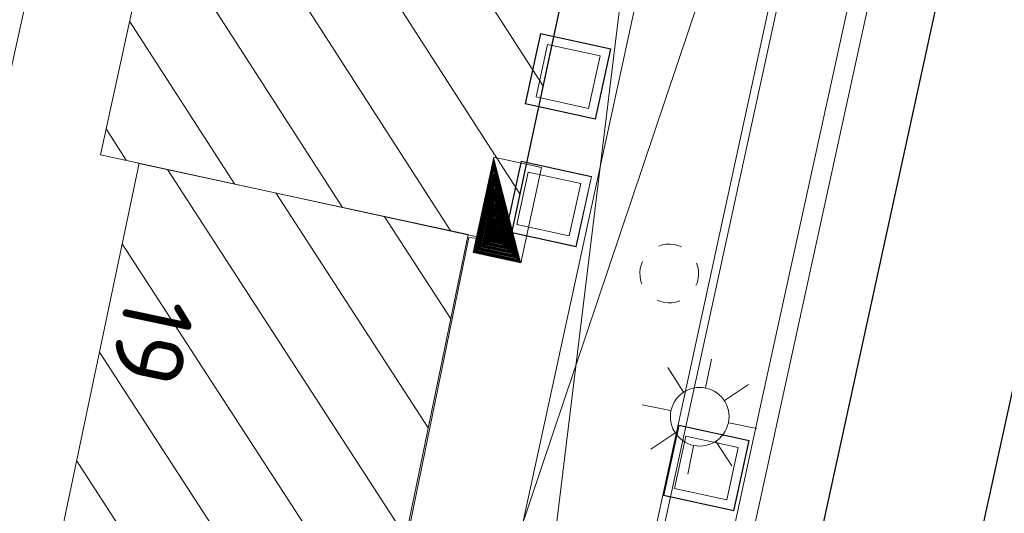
# Model space of a CAD drawing. Header units: metres. Extents: x 3425540 to 3446143, y 5432760 to 5444637.
# Tile 170 of 256: x 3435962 to 3435987, y 5440163 to 5440176. Entities that reach past the tile are written whole.
import ezdxf
from ezdxf.enums import TextEntityAlignment as Align

# ---------------------------------------------------------------- set-up
doc = ezdxf.new("R2010")
doc.units = ezdxf.units.M
for name, color, linetype, lineweight in [('B_Bestand', 9, 'Continuous', 18), ('B_Flurgrenzen', 9, 'Continuous', 18), ('B_Gleisachse', 9, 'Continuous', 25)]:
    doc.layers.add(name, color=color, linetype=linetype, lineweight=lineweight)
doc.styles.get("Standard").update_dxf_attribs({"font": 'isocpeur.ttf'})

msp = doc.modelspace()

# ---------------------------------------------------------------- hatches: boundary and pattern name
at = {"layer": 'B_Bestand'}
h = msp.add_hatch(color=256, dxfattribs=at)
h.paths.add_polyline_path([(3435974.26, 5440172.233), (3435973.745, 5440169.839), (3435974.942, 5440169.581)])
h.paths.add_polyline_path([(3435974.26, 5440172.212), (3435974.935, 5440169.588), (3435973.751, 5440169.843)], flags=16)
h = msp.add_hatch(color=256, dxfattribs=at)
h.paths.add_polyline_path([(3435974.261, 5440172.191), (3435973.756, 5440169.846), (3435974.928, 5440169.594)])
h.paths.add_polyline_path([(3435974.261, 5440172.169), (3435974.922, 5440169.601), (3435973.762, 5440169.85)], flags=16)
h = msp.add_hatch(color=256, dxfattribs=at)
h.paths.add_polyline_path([(3435974.262, 5440172.148), (3435973.768, 5440169.854), (3435974.915, 5440169.607)])
h.paths.add_polyline_path([(3435974.264, 5440172.042), (3435974.882, 5440169.639), (3435973.797, 5440169.873)], flags=16)
h.paths.add_polyline_path([(3435974.263, 5440172.063), (3435974.888, 5440169.633), (3435973.791, 5440169.869)], flags=16)
h.paths.add_polyline_path([(3435974.263, 5440172.084), (3435974.895, 5440169.626), (3435973.785, 5440169.865)], flags=16)
h.paths.add_polyline_path([(3435974.262, 5440172.106), (3435974.902, 5440169.62), (3435973.78, 5440169.861)], flags=16)
h.paths.add_polyline_path([(3435974.262, 5440172.127), (3435974.908, 5440169.614), (3435973.774, 5440169.858)], flags=16)
h = msp.add_hatch(color=256, dxfattribs=at)
h.paths.add_polyline_path([(3435974.264, 5440172.021), (3435973.803, 5440169.876), (3435974.875, 5440169.646)])
h.paths.add_polyline_path([(3435974.265, 5440171.999), (3435974.868, 5440169.652), (3435973.809, 5440169.88)], flags=16)
h = msp.add_hatch(color=256, dxfattribs=at)
h.paths.add_polyline_path([(3435974.265, 5440171.978), (3435973.814, 5440169.884), (3435974.862, 5440169.659)])
h.paths.add_polyline_path([(3435974.265, 5440171.957), (3435974.855, 5440169.665), (3435973.82, 5440169.888)], flags=16)
h = msp.add_hatch(color=256, dxfattribs=at)
h.paths.add_polyline_path([(3435974.267, 5440171.85), (3435973.849, 5440169.906), (3435974.821, 5440169.697)])
h.paths.add_polyline_path([(3435974.268, 5440171.829), (3435974.815, 5440169.704), (3435973.855, 5440169.91)], flags=16)
h = msp.add_hatch(color=256, dxfattribs=at)
h.paths.add_polyline_path([(3435974.268, 5440171.808), (3435973.861, 5440169.914), (3435974.808, 5440169.71)])
h.paths.add_polyline_path([(3435974.269, 5440171.787), (3435974.801, 5440169.717), (3435973.867, 5440169.918)], flags=16)
h = msp.add_hatch(color=256, dxfattribs=at)
h.paths.add_polyline_path([(3435974.269, 5440171.765), (3435973.872, 5440169.921), (3435974.795, 5440169.723)])
h.paths.add_polyline_path([(3435974.271, 5440171.659), (3435974.761, 5440169.755), (3435973.901, 5440169.94)], flags=16)
h.paths.add_polyline_path([(3435974.271, 5440171.681), (3435974.768, 5440169.749), (3435973.896, 5440169.936)], flags=16)
h.paths.add_polyline_path([(3435974.27, 5440171.702), (3435974.774, 5440169.742), (3435973.89, 5440169.933)], flags=16)
h.paths.add_polyline_path([(3435974.27, 5440171.723), (3435974.781, 5440169.736), (3435973.884, 5440169.929)], flags=16)
h.paths.add_polyline_path([(3435974.27, 5440171.744), (3435974.788, 5440169.729), (3435973.878, 5440169.925)], flags=16)
h = msp.add_hatch(color=256, dxfattribs=at)
h.paths.add_polyline_path([(3435974.272, 5440171.638), (3435973.907, 5440169.944), (3435974.754, 5440169.762)])
h.paths.add_polyline_path([(3435974.272, 5440171.617), (3435974.748, 5440169.768), (3435973.913, 5440169.948)], flags=16)
h = msp.add_hatch(color=256, dxfattribs=at)
h.paths.add_polyline_path([(3435974.273, 5440171.596), (3435973.919, 5440169.951), (3435974.741, 5440169.774)])
h.paths.add_polyline_path([(3435974.273, 5440171.574), (3435974.734, 5440169.781), (3435973.925, 5440169.955)], flags=16)
h = msp.add_hatch(color=256, dxfattribs=at)
h.paths.add_polyline_path([(3435974.275, 5440171.468), (3435973.954, 5440169.974), (3435974.701, 5440169.813)])
h.paths.add_polyline_path([(3435974.276, 5440171.447), (3435974.694, 5440169.82), (3435973.959, 5440169.978)], flags=16)
h = msp.add_hatch(color=256, dxfattribs=at)
h.paths.add_polyline_path([(3435974.276, 5440171.426), (3435973.965, 5440169.981), (3435974.687, 5440169.826)])
h.paths.add_polyline_path([(3435974.276, 5440171.404), (3435974.681, 5440169.832), (3435973.971, 5440169.985)], flags=16)
h = msp.add_hatch(color=256, dxfattribs=at)
h.paths.add_polyline_path([(3435974.277, 5440171.383), (3435973.977, 5440169.989), (3435974.674, 5440169.839)])
h.paths.add_polyline_path([(3435974.279, 5440171.277), (3435974.64, 5440169.871), (3435974.006, 5440170.008)], flags=16)
h.paths.add_polyline_path([(3435974.278, 5440171.298), (3435974.647, 5440169.865), (3435974, 5440170.004)], flags=16)
h.paths.add_polyline_path([(3435974.278, 5440171.319), (3435974.654, 5440169.858), (3435973.994, 5440170)], flags=16)
h.paths.add_polyline_path([(3435974.278, 5440171.341), (3435974.661, 5440169.852), (3435973.988, 5440169.996)], flags=16)
h.paths.add_polyline_path([(3435974.277, 5440171.362), (3435974.667, 5440169.845), (3435973.983, 5440169.993)], flags=16)
h = msp.add_hatch(color=256, dxfattribs=at)
h.paths.add_polyline_path([(3435974.279, 5440171.256), (3435974.012, 5440170.011), (3435974.634, 5440169.877)])
h.paths.add_polyline_path([(3435974.28, 5440171.234), (3435974.627, 5440169.884), (3435974.017, 5440170.015)], flags=16)
h = msp.add_hatch(color=256, dxfattribs=at)
h.paths.add_polyline_path([(3435974.28, 5440171.213), (3435974.023, 5440170.019), (3435974.621, 5440169.89)])
h.paths.add_polyline_path([(3435974.281, 5440171.192), (3435974.614, 5440169.897), (3435974.029, 5440170.023)], flags=16)
h = msp.add_hatch(color=256, dxfattribs=at)
h.paths.add_polyline_path([(3435974.283, 5440171.086), (3435974.058, 5440170.041), (3435974.58, 5440169.929)])
h.paths.add_polyline_path([(3435974.283, 5440171.064), (3435974.573, 5440169.935), (3435974.064, 5440170.045)], flags=16)
h = msp.add_hatch(color=256, dxfattribs=at)
h.paths.add_polyline_path([(3435974.284, 5440171.043), (3435974.07, 5440170.049), (3435974.567, 5440169.942)])
h.paths.add_polyline_path([(3435974.284, 5440171.022), (3435974.56, 5440169.948), (3435974.075, 5440170.053)], flags=16)
h = msp.add_hatch(color=256, dxfattribs=at)
h.paths.add_polyline_path([(3435974.284, 5440171.001), (3435974.081, 5440170.056), (3435974.554, 5440169.955)])
h.paths.add_polyline_path([(3435974.287, 5440170.894), (3435974.52, 5440169.987), (3435974.11, 5440170.075)], flags=16)
h.paths.add_polyline_path([(3435974.286, 5440170.916), (3435974.527, 5440169.98), (3435974.104, 5440170.071)], flags=16)
h.paths.add_polyline_path([(3435974.286, 5440170.937), (3435974.533, 5440169.974), (3435974.099, 5440170.068)], flags=16)
h.paths.add_polyline_path([(3435974.285, 5440170.958), (3435974.54, 5440169.968), (3435974.093, 5440170.064)], flags=16)
h.paths.add_polyline_path([(3435974.285, 5440170.98), (3435974.547, 5440169.961), (3435974.087, 5440170.06)], flags=16)
h = msp.add_hatch(color=256, dxfattribs=at)
h.paths.add_polyline_path([(3435974.287, 5440170.873), (3435974.116, 5440170.079), (3435974.513, 5440169.993)])
h.paths.add_polyline_path([(3435974.287, 5440170.852), (3435974.506, 5440170), (3435974.122, 5440170.082)], flags=16)
h = msp.add_hatch(color=256, dxfattribs=at)
h.paths.add_polyline_path([(3435974.288, 5440170.831), (3435974.128, 5440170.086), (3435974.5, 5440170.006)])
h.paths.add_polyline_path([(3435974.288, 5440170.809), (3435974.493, 5440170.013), (3435974.133, 5440170.09)], flags=16)
h = msp.add_hatch(color=256, dxfattribs=at)
h.paths.add_polyline_path([(3435974.29, 5440170.703), (3435974.162, 5440170.109), (3435974.46, 5440170.045)])
h.paths.add_polyline_path([(3435974.291, 5440170.682), (3435974.453, 5440170.051), (3435974.168, 5440170.112)], flags=16)
h = msp.add_hatch(color=256, dxfattribs=at)
h.paths.add_polyline_path([(3435974.291, 5440170.661), (3435974.174, 5440170.116), (3435974.446, 5440170.058)])
h.paths.add_polyline_path([(3435974.292, 5440170.639), (3435974.44, 5440170.064), (3435974.18, 5440170.12)], flags=16)
h = msp.add_hatch(color=256, dxfattribs=at)
h.paths.add_polyline_path([(3435974.292, 5440170.618), (3435974.186, 5440170.124), (3435974.433, 5440170.07)])
h.paths.add_polyline_path([(3435974.294, 5440170.512), (3435974.399, 5440170.103), (3435974.215, 5440170.142)], flags=16)
h.paths.add_polyline_path([(3435974.294, 5440170.533), (3435974.406, 5440170.096), (3435974.209, 5440170.139)], flags=16)
h.paths.add_polyline_path([(3435974.293, 5440170.554), (3435974.413, 5440170.09), (3435974.203, 5440170.135)], flags=16)
h.paths.add_polyline_path([(3435974.293, 5440170.576), (3435974.42, 5440170.083), (3435974.197, 5440170.131)], flags=16)
h.paths.add_polyline_path([(3435974.292, 5440170.597), (3435974.426, 5440170.077), (3435974.191, 5440170.127)], flags=16)
h = msp.add_hatch(color=256, dxfattribs=at)
h.paths.add_polyline_path([(3435974.295, 5440170.491), (3435974.22, 5440170.146), (3435974.393, 5440170.109)])
h.paths.add_polyline_path([(3435974.295, 5440170.469), (3435974.386, 5440170.116), (3435974.226, 5440170.15)], flags=16)
h = msp.add_hatch(color=256, dxfattribs=at)
h.paths.add_polyline_path([(3435974.295, 5440170.448), (3435974.232, 5440170.154), (3435974.379, 5440170.122)])
h.paths.add_polyline_path([(3435974.296, 5440170.427), (3435974.373, 5440170.128), (3435974.238, 5440170.157)], flags=16)
h = msp.add_hatch(color=256, dxfattribs=at)
h.paths.add_polyline_path([(3435974.298, 5440170.342), (3435974.261, 5440170.172), (3435974.346, 5440170.154)])
h.paths.add_polyline_path([(3435974.298, 5440170.321), (3435974.339, 5440170.161), (3435974.267, 5440170.176)], flags=16)
h = msp.add_hatch(color=256, dxfattribs=at)
h.paths.add_polyline_path([(3435974.298, 5440170.3), (3435974.273, 5440170.18), (3435974.332, 5440170.167)])
h.paths.add_polyline_path([(3435974.299, 5440170.278), (3435974.326, 5440170.174), (3435974.278, 5440170.184)], flags=16)
h = msp.add_hatch(color=256, dxfattribs=at)
h.paths.add_polyline_path([(3435974.299, 5440170.257), (3435974.284, 5440170.187), (3435974.319, 5440170.18)])
h.paths.add_polyline_path([(3435974.3, 5440170.236), (3435974.312, 5440170.186), (3435974.29, 5440170.191)], flags=16)

# ---------------------------------------------------------------- linework, layer by layer
for p, q in [((3435988.05, 5440206.101), (3435972.402, 5440134.327)), ((3435981.087, 5440165.907), (3435987.491, 5440195.192)), ((3435981.575, 5440165.8), (3435987.979, 5440195.085)), ((3435979.506, 5440192.745), (3435972.606, 5440136.097)), ((3435979.449, 5440192.482), (3435974.675, 5440170.1)), ((3435984.667, 5440191.624), (3435966.433, 5440137.438)), ((3435972.606, 5440136.097), (3435984.667, 5440191.624)), ((3435967.352, 5440186.799), (3435975.52, 5440174.109)), ((3435966.751, 5440184.038), (3435974.927, 5440171.335)), ((3435966.149, 5440181.278), (3435973.162, 5440170.382)), ((3435965.547, 5440178.518), (3435970.395, 5440170.986)), ((3435964.945, 5440175.758), (3435967.628, 5440171.589)), ((3435975.064, 5440173.638), (3435975.459, 5440175.438)), ((3435975.068, 5440173.637), (3435975.462, 5440175.437)), ((3435975.071, 5440173.636), (3435975.466, 5440175.436)), ((3435975.457, 5440175.43), (3435977.257, 5440175.036)), ((3435975.458, 5440175.434), (3435977.258, 5440175.039)), ((3435975.459, 5440175.438), (3435977.259, 5440175.043)), ((3435975.343, 5440173.817), (3435975.637, 5440175.159)), ((3435975.637, 5440175.159), (3435976.98, 5440174.865)), ((3435977.251, 5440175.045), (3435976.856, 5440173.245)), ((3435977.255, 5440175.044), (3435976.86, 5440173.244)), ((3435977.259, 5440175.043), (3435976.864, 5440173.243)), ((3435976.98, 5440174.865), (3435976.685, 5440173.522)), ((3435976.685, 5440173.522), (3435975.343, 5440173.817)), ((3435976.864, 5440173.243), (3435975.064, 5440173.638)), ((3435976.865, 5440173.251), (3435975.065, 5440173.646)), ((3435976.865, 5440173.247), (3435975.065, 5440173.642)), ((3435964.343, 5440172.998), (3435964.861, 5440172.193)), ((3435974.259, 5440172.276), (3435973.733, 5440169.831)), ((3435975.481, 5440172.013), (3435974.259, 5440172.276)), ((3435965.194, 5440172.12), (3435965.151, 5440172.121)), ((3435974.571, 5440170.373), (3435974.965, 5440172.173)), ((3435974.575, 5440170.372), (3435974.968, 5440172.172)), ((3435974.579, 5440170.371), (3435974.972, 5440172.171)), ((3435974.955, 5440169.569), (3435975.481, 5440172.013)), ((3435974.963, 5440172.165), (3435976.763, 5440171.772)), ((3435974.964, 5440172.169), (3435976.764, 5440171.776)), ((3435974.965, 5440172.173), (3435976.765, 5440171.78)), ((3435965.913, 5440171.957), (3435972.008, 5440162.559)), ((3435974.85, 5440170.552), (3435975.143, 5440171.894)), ((3435975.143, 5440171.894), (3435976.486, 5440171.601)), ((3435976.757, 5440171.781), (3435976.364, 5440169.981)), ((3435976.761, 5440171.781), (3435976.368, 5440169.98)), ((3435976.765, 5440171.78), (3435976.372, 5440169.979)), ((3435976.486, 5440171.601), (3435976.193, 5440170.258)), ((3435968.685, 5440171.358), (3435972.584, 5440165.346)), ((3435971.457, 5440170.76), (3435973.159, 5440168.134)), ((3435976.193, 5440170.258), (3435974.85, 5440170.552)), ((3435973.622, 5440170.216), (3435971.576, 5440160.217)), ((3435974.675, 5440170.1), (3435973.622, 5440170.216)), ((3435976.372, 5440169.979), (3435974.571, 5440170.373)), ((3435976.373, 5440169.983), (3435974.572, 5440170.376)), ((3435976.373, 5440169.987), (3435974.573, 5440170.38)), ((3435964.76, 5440170.059), (3435971.137, 5440160.226)), ((3435973.733, 5440169.831), (3435974.955, 5440169.569)), ((3435964.176, 5440167.284), (3435968.489, 5440160.633)), ((3435979.677, 5440166.374), (3435979.827, 5440167.103)), ((3435979.111, 5440166.262), (3435978.709, 5440166.887)), ((3435980.164, 5440166.045), (3435980.78, 5440166.46)), ((3435978.784, 5440165.787), (3435978.055, 5440165.937)), ((3435973.929, 5440132.918), (3435981.086, 5440165.906)), ((3435974.418, 5440132.812), (3435981.575, 5440165.8)), ((3435980.276, 5440165.479), (3435980.993, 5440165.331)), ((3435978.894, 5440165.209), (3435978.28, 5440164.805)), ((3435978.602, 5440163.613), (3435978.994, 5440165.414)), ((3435978.606, 5440163.612), (3435978.998, 5440165.413)), ((3435978.609, 5440163.611), (3435979.002, 5440165.412)), ((3435978.992, 5440165.406), (3435980.793, 5440165.014)), ((3435978.993, 5440165.41), (3435980.794, 5440165.018)), ((3435978.994, 5440165.414), (3435980.795, 5440165.022)), ((3435978.88, 5440163.792), (3435979.173, 5440165.135)), ((3435979.173, 5440165.135), (3435980.516, 5440164.842)), ((3435979.947, 5440164.992), (3435980.351, 5440164.378)), ((3435980.787, 5440165.023), (3435980.395, 5440163.223)), ((3435980.791, 5440165.022), (3435980.399, 5440163.222)), ((3435980.795, 5440165.022), (3435980.402, 5440163.221)), ((3435979.369, 5440164.882), (3435979.221, 5440164.165)), ((3435980.516, 5440164.842), (3435980.223, 5440163.5)), ((3435963.591, 5440164.51), (3435965.842, 5440161.039)), ((3435980.223, 5440163.5), (3435978.88, 5440163.792)), ((3435980.402, 5440163.221), (3435978.602, 5440163.613)), ((3435980.404, 5440163.229), (3435978.603, 5440163.621)), ((3435980.403, 5440163.225), (3435978.603, 5440163.617))]:
    msp.add_line(p, q, dxfattribs=at)
for points in [[(3435969.298, 5440236.513), (3435966.452, 5440222.249), (3435964.843, 5440214.689), (3435964.518, 5440211.723), (3435965.662, 5440208.26), (3435966.401, 5440205.504), (3435966.232, 5440202.002), (3435964.503, 5440194.011), (3435965.929, 5440193.273), (3435965.603, 5440191.259), (3435956.688, 5440150.875)], [(3435969.054, 5440194.683), (3435979.451, 5440192.49), (3435974.654, 5440170.057), (3435964.199, 5440172.337), (3435969.069, 5440194.671)], [(3435965.151, 5440172.121), (3435973.606, 5440170.296), (3435971.514, 5440160.168), (3435962.954, 5440161.483), (3435965.194, 5440172.12)], [(3435979.06, 5440169.978), (3435978.967, 5440170.017), (3435978.873, 5440170.037), (3435978.773, 5440170.046), (3435978.672, 5440170.044), (3435978.577, 5440170.029), (3435978.482, 5440169.997)], [(3435978.068, 5440169.608), (3435978.029, 5440169.514), (3435978.008, 5440169.421), (3435977.999, 5440169.32), (3435978.002, 5440169.22), (3435978.017, 5440169.125), (3435978.049, 5440169.029)], [(3435979.431, 5440168.986), (3435979.469, 5440169.079), (3435979.49, 5440169.173), (3435979.499, 5440169.273), (3435979.496, 5440169.374), (3435979.481, 5440169.469), (3435979.449, 5440169.564)], [(3435978.438, 5440168.615), (3435978.531, 5440168.577), (3435978.625, 5440168.556), (3435978.726, 5440168.547), (3435978.826, 5440168.55), (3435978.921, 5440168.565), (3435979.017, 5440168.597)], [(3435979.377, 5440164.896), (3435979.455, 5440164.884), (3435979.533, 5440164.881), (3435979.612, 5440164.885), (3435979.689, 5440164.898), (3435979.765, 5440164.919), (3435979.838, 5440164.947), (3435979.907, 5440164.983), (3435979.973, 5440165.026), (3435980.034, 5440165.076), (3435980.089, 5440165.132), (3435980.138, 5440165.193), (3435980.181, 5440165.259), (3435980.216, 5440165.33), (3435980.243, 5440165.403), (3435980.263, 5440165.479), (3435980.275, 5440165.557), (3435980.279, 5440165.635), (3435980.274, 5440165.713), (3435980.261, 5440165.791), (3435980.241, 5440165.867), (3435980.212, 5440165.94), (3435980.176, 5440166.01), (3435980.133, 5440166.075), (3435980.083, 5440166.136), (3435980.027, 5440166.191), (3435979.966, 5440166.24), (3435979.9, 5440166.282), (3435979.83, 5440166.317), (3435979.756, 5440166.345), (3435979.68, 5440166.365), (3435979.603, 5440166.377), (3435979.524, 5440166.38), (3435979.446, 5440166.376), (3435979.368, 5440166.363), (3435979.293, 5440166.342), (3435979.219, 5440166.314), (3435979.15, 5440166.278), (3435979.084, 5440166.235), (3435979.023, 5440166.185), (3435978.968, 5440166.129), (3435978.919, 5440166.068), (3435978.877, 5440166.002), (3435978.842, 5440165.931), (3435978.814, 5440165.858), (3435978.794, 5440165.782), (3435978.782, 5440165.704), (3435978.779, 5440165.626), (3435978.783, 5440165.547), (3435978.796, 5440165.47), (3435978.817, 5440165.394), (3435978.845, 5440165.321), (3435978.881, 5440165.252), (3435978.925, 5440165.186), (3435978.974, 5440165.125), (3435979.03, 5440165.07), (3435979.092, 5440165.021), (3435979.158, 5440164.979), (3435979.228, 5440164.944), (3435979.301, 5440164.916), (3435979.377, 5440164.896)]]:
    msp.add_lwpolyline(points, dxfattribs=at)
for points in [[(3435974.26, 5440172.233), (3435973.745, 5440169.839), (3435974.942, 5440169.581)], [(3435974.26, 5440172.212), (3435974.935, 5440169.588), (3435973.751, 5440169.843)], [(3435974.261, 5440172.191), (3435973.756, 5440169.846), (3435974.928, 5440169.594)], [(3435974.261, 5440172.169), (3435974.922, 5440169.601), (3435973.762, 5440169.85)], [(3435974.262, 5440172.148), (3435973.768, 5440169.854), (3435974.915, 5440169.607)], [(3435974.262, 5440172.127), (3435974.908, 5440169.614), (3435973.774, 5440169.858)], [(3435974.262, 5440172.106), (3435974.902, 5440169.62), (3435973.78, 5440169.861)], [(3435974.263, 5440172.084), (3435974.895, 5440169.626), (3435973.785, 5440169.865)], [(3435974.263, 5440172.063), (3435974.888, 5440169.633), (3435973.791, 5440169.869)], [(3435974.264, 5440172.042), (3435974.882, 5440169.639), (3435973.797, 5440169.873)], [(3435974.264, 5440172.021), (3435973.803, 5440169.876), (3435974.875, 5440169.646)], [(3435974.265, 5440171.999), (3435974.868, 5440169.652), (3435973.809, 5440169.88)], [(3435974.265, 5440171.978), (3435973.814, 5440169.884), (3435974.862, 5440169.659)], [(3435974.265, 5440171.957), (3435974.855, 5440169.665), (3435973.82, 5440169.888)], [(3435974.267, 5440171.85), (3435973.849, 5440169.906), (3435974.821, 5440169.697)], [(3435974.268, 5440171.829), (3435974.815, 5440169.704), (3435973.855, 5440169.91)], [(3435974.268, 5440171.808), (3435973.861, 5440169.914), (3435974.808, 5440169.71)], [(3435974.269, 5440171.787), (3435974.801, 5440169.717), (3435973.867, 5440169.918)], [(3435974.269, 5440171.765), (3435973.872, 5440169.921), (3435974.795, 5440169.723)], [(3435974.27, 5440171.744), (3435974.788, 5440169.729), (3435973.878, 5440169.925)], [(3435974.27, 5440171.723), (3435974.781, 5440169.736), (3435973.884, 5440169.929)], [(3435974.27, 5440171.702), (3435974.774, 5440169.742), (3435973.89, 5440169.933)], [(3435974.271, 5440171.681), (3435974.768, 5440169.749), (3435973.896, 5440169.936)], [(3435974.271, 5440171.659), (3435974.761, 5440169.755), (3435973.901, 5440169.94)], [(3435974.272, 5440171.638), (3435973.907, 5440169.944), (3435974.754, 5440169.762)], [(3435974.272, 5440171.617), (3435974.748, 5440169.768), (3435973.913, 5440169.948)], [(3435974.273, 5440171.596), (3435973.919, 5440169.951), (3435974.741, 5440169.774)], [(3435974.273, 5440171.574), (3435974.734, 5440169.781), (3435973.925, 5440169.955)], [(3435974.275, 5440171.468), (3435973.954, 5440169.974), (3435974.701, 5440169.813)], [(3435974.276, 5440171.447), (3435974.694, 5440169.82), (3435973.959, 5440169.978)], [(3435974.276, 5440171.426), (3435973.965, 5440169.981), (3435974.687, 5440169.826)], [(3435974.276, 5440171.404), (3435974.681, 5440169.832), (3435973.971, 5440169.985)], [(3435974.277, 5440171.383), (3435973.977, 5440169.989), (3435974.674, 5440169.839)], [(3435974.277, 5440171.362), (3435974.667, 5440169.845), (3435973.983, 5440169.993)], [(3435974.278, 5440171.341), (3435974.661, 5440169.852), (3435973.988, 5440169.996)], [(3435974.278, 5440171.319), (3435974.654, 5440169.858), (3435973.994, 5440170)], [(3435974.278, 5440171.298), (3435974.647, 5440169.865), (3435974, 5440170.004)], [(3435974.279, 5440171.277), (3435974.64, 5440169.871), (3435974.006, 5440170.008)], [(3435974.279, 5440171.256), (3435974.012, 5440170.011), (3435974.634, 5440169.877)], [(3435974.28, 5440171.234), (3435974.627, 5440169.884), (3435974.017, 5440170.015)], [(3435974.28, 5440171.213), (3435974.023, 5440170.019), (3435974.621, 5440169.89)], [(3435974.281, 5440171.192), (3435974.614, 5440169.897), (3435974.029, 5440170.023)], [(3435974.283, 5440171.086), (3435974.058, 5440170.041), (3435974.58, 5440169.929)], [(3435974.283, 5440171.064), (3435974.573, 5440169.935), (3435974.064, 5440170.045)], [(3435974.284, 5440171.043), (3435974.07, 5440170.049), (3435974.567, 5440169.942)], [(3435974.284, 5440171.022), (3435974.56, 5440169.948), (3435974.075, 5440170.053)], [(3435974.284, 5440171.001), (3435974.081, 5440170.056), (3435974.554, 5440169.955)], [(3435974.285, 5440170.98), (3435974.547, 5440169.961), (3435974.087, 5440170.06)], [(3435974.285, 5440170.958), (3435974.54, 5440169.968), (3435974.093, 5440170.064)], [(3435974.286, 5440170.937), (3435974.533, 5440169.974), (3435974.099, 5440170.068)], [(3435974.286, 5440170.916), (3435974.527, 5440169.98), (3435974.104, 5440170.071)], [(3435974.287, 5440170.894), (3435974.52, 5440169.987), (3435974.11, 5440170.075)], [(3435974.287, 5440170.873), (3435974.116, 5440170.079), (3435974.513, 5440169.993)], [(3435974.287, 5440170.852), (3435974.506, 5440170), (3435974.122, 5440170.082)], [(3435974.288, 5440170.831), (3435974.128, 5440170.086), (3435974.5, 5440170.006)], [(3435974.288, 5440170.809), (3435974.493, 5440170.013), (3435974.133, 5440170.09)], [(3435974.29, 5440170.703), (3435974.162, 5440170.109), (3435974.46, 5440170.045)], [(3435974.291, 5440170.682), (3435974.453, 5440170.051), (3435974.168, 5440170.112)], [(3435974.291, 5440170.661), (3435974.174, 5440170.116), (3435974.446, 5440170.058)], [(3435974.292, 5440170.639), (3435974.44, 5440170.064), (3435974.18, 5440170.12)], [(3435974.292, 5440170.618), (3435974.186, 5440170.124), (3435974.433, 5440170.07)], [(3435974.292, 5440170.597), (3435974.426, 5440170.077), (3435974.191, 5440170.127)], [(3435974.293, 5440170.576), (3435974.42, 5440170.083), (3435974.197, 5440170.131)], [(3435974.293, 5440170.554), (3435974.413, 5440170.09), (3435974.203, 5440170.135)], [(3435974.294, 5440170.533), (3435974.406, 5440170.096), (3435974.209, 5440170.139)], [(3435974.294, 5440170.512), (3435974.399, 5440170.103), (3435974.215, 5440170.142)], [(3435974.295, 5440170.491), (3435974.22, 5440170.146), (3435974.393, 5440170.109)], [(3435974.295, 5440170.469), (3435974.386, 5440170.116), (3435974.226, 5440170.15)], [(3435974.295, 5440170.448), (3435974.232, 5440170.154), (3435974.379, 5440170.122)], [(3435974.296, 5440170.427), (3435974.373, 5440170.128), (3435974.238, 5440170.157)], [(3435974.298, 5440170.342), (3435974.261, 5440170.172), (3435974.346, 5440170.154)], [(3435974.298, 5440170.321), (3435974.339, 5440170.161), (3435974.267, 5440170.176)], [(3435974.298, 5440170.3), (3435974.273, 5440170.18), (3435974.332, 5440170.167)], [(3435974.299, 5440170.278), (3435974.326, 5440170.174), (3435974.278, 5440170.184)], [(3435974.299, 5440170.257), (3435974.284, 5440170.187), (3435974.319, 5440170.18)], [(3435974.3, 5440170.236), (3435974.312, 5440170.186), (3435974.29, 5440170.191)]]:
    msp.add_lwpolyline(points, close=True, dxfattribs=at)
for points in [[(3435974.259, 5440172.276), (3435973.733, 5440169.831), (3435974.955, 5440169.569)], [(3435974.259, 5440172.254), (3435973.739, 5440169.835), (3435974.949, 5440169.575)], [(3435974.266, 5440171.936), (3435973.826, 5440169.891), (3435974.848, 5440169.672)], [(3435974.266, 5440171.914), (3435973.832, 5440169.895), (3435974.841, 5440169.678)], [(3435974.267, 5440171.893), (3435973.838, 5440169.899), (3435974.835, 5440169.684)], [(3435974.267, 5440171.872), (3435973.843, 5440169.903), (3435974.828, 5440169.691)], [(3435974.273, 5440171.553), (3435973.93, 5440169.959), (3435974.728, 5440169.787)], [(3435974.274, 5440171.532), (3435973.936, 5440169.963), (3435974.721, 5440169.794)], [(3435974.274, 5440171.511), (3435973.942, 5440169.966), (3435974.714, 5440169.8)], [(3435974.275, 5440171.489), (3435973.948, 5440169.97), (3435974.707, 5440169.807)], [(3435974.281, 5440171.171), (3435974.035, 5440170.026), (3435974.607, 5440169.903)], [(3435974.281, 5440171.149), (3435974.041, 5440170.03), (3435974.6, 5440169.91)], [(3435974.282, 5440171.128), (3435974.046, 5440170.034), (3435974.594, 5440169.916)], [(3435974.282, 5440171.107), (3435974.052, 5440170.038), (3435974.587, 5440169.923)], [(3435974.289, 5440170.788), (3435974.139, 5440170.094), (3435974.487, 5440170.019)], [(3435974.289, 5440170.767), (3435974.145, 5440170.097), (3435974.48, 5440170.025)], [(3435974.289, 5440170.746), (3435974.151, 5440170.101), (3435974.473, 5440170.032)], [(3435974.29, 5440170.724), (3435974.157, 5440170.105), (3435974.466, 5440170.038)], [(3435974.296, 5440170.406), (3435974.244, 5440170.161), (3435974.366, 5440170.135)], [(3435974.297, 5440170.385), (3435974.249, 5440170.165), (3435974.359, 5440170.141)], [(3435974.297, 5440170.363), (3435974.255, 5440170.169), (3435974.353, 5440170.148)], [(3435974.3, 5440170.215), (3435974.296, 5440170.195), (3435974.306, 5440170.193)]]:
    msp.add_solid(points, dxfattribs=at)
at = {"layer": 'B_Flurgrenzen'}
msp.add_line((3435968.82, 5440134.403), (3435983.093, 5440200.207), dxfattribs=at)
at = {"layer": 'B_Gleisachse'}
for p, q in [((3435997.56, 5440231.156), (3435953.097, 5440027.084)), ((3436001.466, 5440230.293), (3435974.975, 5440108.71))]:
    msp.add_line(p, q, dxfattribs=at)

# ---------------------------------------------------------------- texts
at = {"layer": 'B_Bestand'}
msp.add_text('19', height=1.8, rotation=258.0125, dxfattribs=at).set_placement((3435965.529, 5440167.568), align=Align.MIDDLE)

doc.saveas('drawing.dxf')
